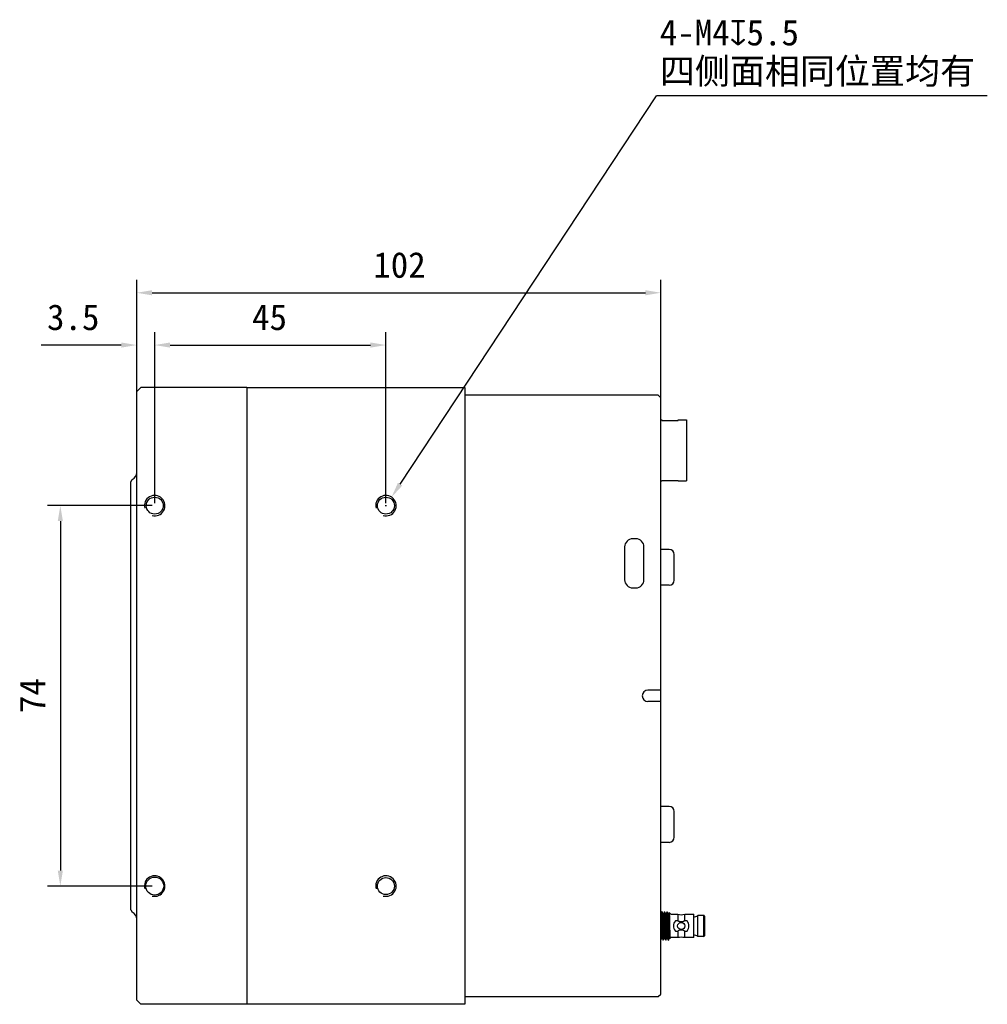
# Model space of a CAD drawing. Header units: millimetres. Extents: x -528 to 55, y 624 to 822.
# Tile 2 of 3: x -278 to -90, y 630 to 822. Entities that reach past the tile are written whole.
import ezdxf

# ---------------------------------------------------------------- set-up
doc = ezdxf.new("R2010")
doc.units = ezdxf.units.MM
doc.header["$LTSCALE"] = 23.1
doc.header["$PDMODE"] = 3
doc.header["$PDSIZE"] = 8
doc.layers.get('0').update_dxf_attribs({"linetype": 'CONTINUOUS'})
doc.layers.get('Defpoints').update_dxf_attribs({"linetype": 'CONTINUOUS'})
doc.layers.add('00_COMPONENTS', color=7, linetype='CONTINUOUS')
doc.layers.add('51__DRAFT_DIMS', color=7, linetype='CONTINUOUS')
doc.styles.get("Standard").update_dxf_attribs({"font": 'simfang.ttf'})
doc.dimstyles.new('DIMSTYLE_1', dxfattribs={"dimtxt": 5, "dimasz": 3, "dimexe": 2.5, "dimexo": 0.5, "dimgap": 1.25, "dimtad": 1, "dimdsep": 46, "dimtxsty": 'STANDARD', "dimblk": '_FILLED', "dimblk1": '_FILLED', "dimblk2": '_FILLED', "dimcen": 0.09, "dimclrt": 3, "dimazin": 2, "dimtp": 0.3, "dimtm": 0.3, "dimtfac": 1, "dimtofl": 0, "dimtmove": 0, "dimatfit": 3, "dimldrblk": '_FILLED', "dimfxl": 1, "dimtolj": 1, "dimarcsym": 0})
doc.dimstyles.new('DIMSTYLE_3', dxfattribs={"dimtxt": 5, "dimasz": 3, "dimexe": 2.5, "dimexo": 0.5, "dimtad": 1, "dimdsep": 46, "dimtxsty": 'STANDARD', "dimblk": '_FILLED', "dimblk1": '_FILLED', "dimblk2": '_FILLED', "dimcen": 0.09, "dimclrt": 3, "dimazin": 2, "dimtp": 0.1, "dimtm": 0.1, "dimtfac": 1, "dimtofl": 0, "dimtmove": 0, "dimatfit": 1, "dimldrblk": '_FILLED', "dimfxl": 1, "dimtolj": 1, "dimarcsym": 0})
doc.dimstyles.new('DIMSTYLE_4', dxfattribs={"dimtxt": 5, "dimasz": 3, "dimexe": 2.5, "dimexo": 0.5, "dimgap": 1.25, "dimtad": 1, "dimdsep": 46, "dimtxsty": 'STANDARD', "dimblk": '_FILLED', "dimblk1": '_FILLED', "dimblk2": '_FILLED', "dimcen": 0.09, "dimclrt": 3, "dimazin": 2, "dimtp": 0.1, "dimtm": 0.1, "dimtfac": 1, "dimtofl": 0, "dimtmove": 0, "dimatfit": 3, "dimldrblk": '_FILLED', "dimfxl": 1, "dimtolj": 1, "dimarcsym": 0})

# ---------------------------------------------------------------- blocks, each defined once
blk = doc.blocks.new('_FILLED')
at = {"color": 0, "linetype": 'ByBlock'}
blk.add_solid([(0, 0), (-1, 0.167), (-1, -0.167)], dxfattribs=at)
blk = doc.blocks.new('*D7')
at = {"layer": '51__DRAFT_DIMS', "color": 0, "lineweight": -2}
for p, q in [((-252.54, 726.99), (-272.9, 726.99)), ((-270.4, 723.99), (-270.4, 655.99)), ((-252.54, 652.99), (-272.9, 652.99))]:
    blk.add_line(p, q, dxfattribs=at)
at = {"layer": 'Defpoints', "color": 0}
for p in [(-252.04, 726.99), (-270.4, 652.99), (-252.04, 652.99)]:
    blk.add_point(p, dxfattribs=at)
at = {"layer": '51__DRAFT_DIMS', "color": 0, "linetype": 'ByBlock', "lineweight": -2, "xscale": 3, "yscale": 3, "zscale": 3}
for p, rotation in [((-270.4, 726.99), 90), ((-270.4, 652.99), 270)]:
    blk.add_blockref('_FILLED', p, dxfattribs=dict(at, rotation=rotation))
at = {"layer": '51__DRAFT_DIMS', "insert": (-278.31, 690.04), "char_height": 5, "attachment_point": 2, "rotation": 90, "line_spacing_factor": 0.9}
blk.add_mtext('\\A1;74', dxfattribs=at)
blk = doc.blocks.new('*D8')
at = {"layer": '51__DRAFT_DIMS', "color": 0, "lineweight": -2}
for p, q in [((-252.04, 727.49), (-252.04, 760.73)), ((-207.04, 727.49), (-207.04, 760.73)), ((-249.04, 758.23), (-210.04, 758.23))]:
    blk.add_line(p, q, dxfattribs=at)
at = {"layer": 'Defpoints', "color": 0}
for p in [(-207.04, 758.23), (-252.04, 726.99), (-207.04, 726.99)]:
    blk.add_point(p, dxfattribs=at)
at = {"layer": '51__DRAFT_DIMS', "color": 0, "linetype": 'ByBlock', "lineweight": -2, "xscale": 3, "yscale": 3, "zscale": 3, "rotation": 180}
blk.add_blockref('_FILLED', (-252.04, 758.23), dxfattribs=at)
at = {"layer": '51__DRAFT_DIMS', "color": 0, "linetype": 'ByBlock', "lineweight": -2, "xscale": 3, "yscale": 3, "zscale": 3}
blk.add_blockref('_FILLED', (-207.04, 758.23), dxfattribs=at)
at = {"layer": '51__DRAFT_DIMS', "insert": (-229.69, 766.15), "char_height": 5, "attachment_point": 2, "line_spacing_factor": 0.9}
blk.add_mtext('\\A1;45', dxfattribs=at)
blk = doc.blocks.new('*D9')
at = {"layer": '51__DRAFT_DIMS', "color": 0, "lineweight": -2}
for p, q in [((-255.54, 744.66), (-255.54, 760.73)), ((-252.04, 727.49), (-252.04, 760.73)), ((-258.54, 758.23), (-274.12, 758.23)), ((-249.04, 758.23), (-246.04, 758.23))]:
    blk.add_line(p, q, dxfattribs=at)
at = {"layer": 'Defpoints', "color": 0}
for p in [(-252.04, 758.23), (-255.54, 744.16), (-252.04, 726.99)]:
    blk.add_point(p, dxfattribs=at)
at = {"layer": '51__DRAFT_DIMS', "color": 0, "linetype": 'ByBlock', "lineweight": -2, "xscale": 3, "yscale": 3, "zscale": 3}
blk.add_blockref('_FILLED', (-255.54, 758.23), dxfattribs=at)
at = {"layer": '51__DRAFT_DIMS', "color": 0, "linetype": 'ByBlock', "lineweight": -2, "xscale": 3, "yscale": 3, "zscale": 3, "rotation": 180}
blk.add_blockref('_FILLED', (-252.04, 758.23), dxfattribs=at)
at = {"layer": '51__DRAFT_DIMS', "insert": (-262.79, 766.15), "char_height": 5, "attachment_point": 3, "line_spacing_factor": 0.9}
blk.add_mtext('\\A1;3.5', dxfattribs=at)
blk = doc.blocks.new('*D10')
at = {"layer": '51__DRAFT_DIMS', "color": 0, "lineweight": -2}
for p, q in [((-255.54, 749.34), (-255.54, 770.9)), ((-153.54, 743.91), (-153.54, 770.9)), ((-252.54, 768.4), (-156.54, 768.4))]:
    blk.add_line(p, q, dxfattribs=at)
at = {"layer": 'Defpoints', "color": 0}
for p in [(-153.54, 768.4), (-255.54, 748.84), (-153.54, 743.41)]:
    blk.add_point(p, dxfattribs=at)
at = {"layer": '51__DRAFT_DIMS', "color": 0, "linetype": 'ByBlock', "lineweight": -2, "xscale": 3, "yscale": 3, "zscale": 3, "rotation": 180}
blk.add_blockref('_FILLED', (-255.54, 768.4), dxfattribs=at)
at = {"layer": '51__DRAFT_DIMS', "color": 0, "linetype": 'ByBlock', "lineweight": -2, "xscale": 3, "yscale": 3, "zscale": 3}
blk.add_blockref('_FILLED', (-153.54, 768.4), dxfattribs=at)
at = {"layer": '51__DRAFT_DIMS', "insert": (-204.4, 776.32), "char_height": 5, "attachment_point": 2, "line_spacing_factor": 0.9}
blk.add_mtext('\\A1;102', dxfattribs=at)
blk = doc.blocks.new('*D11')
at = {"layer": '51__DRAFT_DIMS', "color": 0, "lineweight": -2}
for p in [(-204.28, 731.16), (-90, 806.73)]:
    blk.add_line(p, (-154.37, 806.73), dxfattribs=at)
at = {"layer": '51__DRAFT_DIMS', "color": 0}
for p, q in [((-207.13, 726.99), (-206.95, 726.99)), ((-207.04, 726.9), (-207.04, 727.08))]:
    blk.add_line(p, q, dxfattribs=at)
at = {"layer": 'Defpoints', "color": 0}
for p in [(-205.93, 728.66), (-208.14, 725.32)]:
    blk.add_point(p, dxfattribs=at)
at = {"layer": '51__DRAFT_DIMS', "color": 0, "linetype": 'ByBlock', "lineweight": -2, "xscale": 3, "yscale": 3, "zscale": 3, "rotation": 236.5523180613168}
blk.add_blockref('_FILLED', (-205.93, 728.66), dxfattribs=at)
at = {"layer": '51__DRAFT_DIMS', "insert": (-153.74, 821.52), "char_height": 5, "attachment_point": 1, "line_spacing_factor": 0.9}
blk.add_mtext('\\A1;{4-M4{\\fgdt;x}5.5\\P四侧面相同位置均有}', dxfattribs=at)

msp = doc.modelspace()

# ---------------------------------------------------------------- linework, layer by layer
at = {"layer": '00_COMPONENTS'}
for p, q in [((-255.536, 749.191), (-254.736, 749.991)), ((-255.536, 630.791), (-255.536, 749.191)), ((-234.136, 749.991), (-254.736, 749.991)), ((-234.136, 749.991), (-234.136, 629.991)), ((-234.036, 629.991), (-234.036, 749.991)), ((-234.036, 749.991), (-191.676, 749.991)), ((-191.676, 749.991), (-191.676, 629.991)), ((-234.036, 748.691), (-234.136, 748.691)), ((-234.036, 747.813), (-234.136, 747.813)), ((-154.037, 748.491), (-191.676, 748.491)), ((-153.537, 747.991), (-154.037, 748.491)), ((-153.536, 631.991), (-153.536, 747.991)), ((-234.036, 744.978), (-234.136, 744.978)), ((-153.536, 743.691), (-153.336, 743.691)), ((-153.336, 743.691), (-153.336, 743.579)), ((-153.336, 743.579), (-150.136, 743.579)), ((-150.136, 743.579), (-150.136, 743.691)), ((-150.136, 743.691), (-148.536, 743.691)), ((-148.536, 743.691), (-148.536, 731.791)), ((-234.036, 742.857), (-234.136, 742.857)), ((-256.686, 731.64), (-256.399, 732.092)), ((-256.686, 648.343), (-256.686, 731.64)), ((-153.537, 731.791), (-153.336, 731.791)), ((-153.336, 731.904), (-153.336, 731.791)), ((-153.336, 731.904), (-150.136, 731.904)), ((-150.136, 731.791), (-150.136, 731.904)), ((-150.136, 731.791), (-148.536, 731.791)), ((-158.396, 720.541), (-158.996, 720.541)), ((-160.576, 718.961), (-160.576, 712.581)), ((-156.816, 712.581), (-156.816, 718.961)), ((-151.936, 718.492), (-153.536, 718.492)), ((-150.936, 712.492), (-150.936, 717.492)), ((-158.996, 711.001), (-158.396, 711.001)), ((-151.936, 711.492), (-153.536, 711.492)), ((-153.537, 691.091), (-156.037, 691.091)), ((-153.537, 688.891), (-156.037, 688.891)), ((-151.936, 668.492), (-153.536, 668.492)), ((-150.936, 662.492), (-150.936, 667.492)), ((-151.936, 661.492), (-153.536, 661.492)), ((-256.686, 648.343), (-256.399, 647.891)), ((-153.328, 647.978), (-153.537, 647.618)), ((-153.309, 647.981), (-153.324, 647.981)), ((-153.089, 647.605), (-153.305, 647.978)), ((-153.086, 647.6), (-153.089, 647.605)), ((-153.041, 647.605), (-153.089, 647.605)), ((-153.086, 647.6), (-153.084, 647.595)), ((-152.828, 647.978), (-153.044, 647.605)), ((-152.809, 647.981), (-152.824, 647.981)), ((-152.589, 647.605), (-152.805, 647.978)), ((-152.586, 647.6), (-152.589, 647.605)), ((-152.541, 647.605), (-152.589, 647.605)), ((-152.586, 647.6), (-152.585, 647.597)), ((-152.328, 647.978), (-152.544, 647.605)), ((-152.309, 647.981), (-152.324, 647.981)), ((-152.089, 647.605), (-152.305, 647.978)), ((-152.086, 647.6), (-152.089, 647.605)), ((-152.041, 647.605), (-152.089, 647.605)), ((-152.086, 647.6), (-152.086, 647.599)), ((-151.916, 647.827), (-152.044, 647.605)), ((-151.913, 647.828), (-151.591, 647.506)), ((-151.593, 647.508), (-150.246, 647.508)), ((-151.591, 647.506), (-150.246, 647.506)), ((-150.246, 647.506), (-150.246, 646.218)), ((-148.887, 647.508), (-147.116, 647.508)), ((-148.887, 646.218), (-148.887, 647.506)), ((-148.887, 647.506), (-147.116, 647.506)), ((-147.116, 642.956), (-147.116, 647.506)), ((-150.246, 646.218), (-150.696, 646.218)), ((-148.436, 646.218), (-148.887, 646.218)), ((-146.335, 643.181), (-146.335, 647.281)), ((-145.216, 647.281), (-146.335, 647.281)), ((-145.216, 647.281), (-145.216, 643.181)), ((-145.066, 647.131), (-145.066, 643.331)), ((-152.455, 644.877), (-152.455, 644.857)), ((-150.696, 644.245), (-150.246, 644.245)), ((-150.246, 644.245), (-150.246, 642.956)), ((-148.887, 642.956), (-148.887, 644.245)), ((-148.887, 644.245), (-148.436, 644.245)), ((-153.537, 642.516), (-153.339, 642.858)), ((-153.341, 642.858), (-153.294, 642.858)), ((-153.296, 642.863), (-153.293, 642.857)), ((-153.294, 642.858), (-153.078, 642.485)), ((-153.059, 642.481), (-153.074, 642.481)), ((-153.055, 642.485), (-152.839, 642.858)), ((-152.841, 642.858), (-152.794, 642.858)), ((-152.796, 642.863), (-152.793, 642.857)), ((-152.794, 642.858), (-152.578, 642.485)), ((-152.559, 642.481), (-152.574, 642.481)), ((-152.555, 642.485), (-152.339, 642.858)), ((-152.341, 642.858), (-152.294, 642.858)), ((-152.296, 642.863), (-152.293, 642.857)), ((-152.294, 642.858), (-152.078, 642.485)), ((-152.066, 642.481), (-152.074, 642.481)), ((-152.066, 642.481), (-152.049, 642.499)), ((-152.066, 642.493), (-152.066, 642.481)), ((-152.038, 642.513), (-151.839, 642.858)), ((-151.841, 642.858), (-151.794, 642.858)), ((-151.796, 642.863), (-151.793, 642.857)), ((-151.794, 642.858), (-151.757, 642.795)), ((-151.754, 642.794), (-151.591, 642.956)), ((-150.246, 642.956), (-151.591, 642.956)), ((-147.116, 642.956), (-148.887, 642.956)), ((-145.216, 643.181), (-146.335, 643.181)), ((-234.036, 637.126), (-234.136, 637.126)), ((-234.036, 635.005), (-234.136, 635.005)), ((-234.036, 632.17), (-234.136, 632.17)), ((-255.536, 630.791), (-254.736, 629.991)), ((-234.036, 631.291), (-234.136, 631.291)), ((-191.676, 631.491), (-154.037, 631.491)), ((-154.037, 631.491), (-153.537, 631.991)), ((-234.136, 629.991), (-254.736, 629.991)), ((-191.676, 629.991), (-234.036, 629.991))]:
    msp.add_line(p, q, dxfattribs=at)
for centre, radius in [((-252.036, 726.991), 1.65), ((-207.036, 726.991), 1.65), ((-252.036, 652.991), 1.75), ((-207.036, 652.991), 1.65), ((-149.566, 645.231), 0.7)]:
    msp.add_circle(centre, radius, dxfattribs=at)
for centre, radius, start, end in [((-257.036, 733.45), 1.5, 295.15066, 360), ((-252.036, 726.991), 2, 255, 195), ((-207.036, 726.991), 2, 255, 195), ((-158.996, 718.961), 1.58, 90, 180), ((-158.396, 718.961), 1.58, 0, 90), ((-151.936, 717.492), 1, 0, 90), ((-158.996, 712.581), 1.58, 180, 270), ((-158.396, 712.581), 1.58, 270, 360), ((-151.936, 712.492), 1, 270, 0), ((-156.037, 689.991), 1.1, 90, 270), ((-151.936, 667.492), 1, 0, 90), ((-151.936, 662.492), 1, 270, 0), ((-252.036, 652.991), 2, 255, 195), ((-207.036, 652.991), 2, 255, 195), ((-257.036, 646.533), 1.5, 0, 64.84934), ((-149.566, 650.353), 2.925, 256.56881, 283.43119), ((-149.566, 650.351), 2.925, 256.56881, 283.43119), ((-149.566, 645.231), 1.5, 138.87933, 221.12071), ((-149.566, 645.231), 1.5, 318.87929, 41.12067), ((-146.916, 647.831), 0.8, 255.51776, 316.56746), ((-145.216, 647.131), 0.15, 0, 90), ((-149.566, 640.111), 2.925, 76.56881, 103.43119), ((-146.916, 642.631), 0.8, 43.43254, 104.48224), ((-145.216, 643.331), 0.15, 270, 360)]:
    msp.add_arc(centre, radius, start, end, dxfattribs=at)
for points, knots in [([(-153.537, 647.601), (-153.535, 647.598), (-153.532, 647.59), (-153.528, 647.575), (-153.524, 647.554), (-153.52, 647.529), (-153.517, 647.498), (-153.511, 647.448), (-153.505, 647.375), (-153.499, 647.274), (-153.492, 647.155), (-153.485, 647.018), (-153.477, 646.864), (-153.47, 646.692), (-153.459, 646.437), (-153.445, 646.094), (-153.433, 645.741), (-153.423, 645.451), (-153.416, 645.234), (-153.41, 645.016), (-153.4, 644.727), (-153.388, 644.373), (-153.374, 644.03), (-153.363, 643.774), (-153.356, 643.603), (-153.348, 643.448), (-153.341, 643.31), (-153.334, 643.191), (-153.328, 643.09), (-153.322, 643.016), (-153.316, 642.966), (-153.313, 642.935), (-153.309, 642.91), (-153.305, 642.889), (-153.301, 642.874), (-153.298, 642.866), (-153.296, 642.863)], [0, 0, 0, 0, 0.0021675, 0.0054212, 0.0097727, 0.0152068, 0.0216996, 0.0292018, 0.0469838, 0.068288, 0.0932097, 0.1220847, 0.1548315, 0.1910812, 0.2304436, 0.3163851, 0.4078445, 0.4539103, 0.4995777, 0.5452407, 0.5912983, 0.6827869, 0.7688083, 0.808228, 0.8445438, 0.8773642, 0.9063195, 0.9313168, 0.9526914, 0.9705448, 0.9780861, 0.9846204, 0.9900973, 0.9944924, 0.99779, 1, 1, 1, 1]), ([(-153.328, 647.978), (-153.328, 647.978), (-153.327, 647.98), (-153.325, 647.981), (-153.324, 647.981)], [0, 0, 0, 0, 0.3362489, 1, 1, 1, 1]), ([(-153.324, 647.981), (-153.323, 647.981), (-153.321, 647.98), (-153.319, 647.976), (-153.318, 647.974), (-153.317, 647.973)], [0, 0, 0, 0, 0.350856, 0.6328301, 1, 1, 1, 1]), ([(-153.317, 647.973), (-153.317, 647.972), (-153.316, 647.968), (-153.315, 647.965), (-153.314, 647.962)], [0, 0, 0, 0, 0.2158958, 1, 1, 1, 1]), ([(-153.314, 647.962), (-153.312, 647.956), (-153.31, 647.941), (-153.304, 647.905), (-153.298, 647.845), (-153.291, 647.758), (-153.284, 647.651), (-153.278, 647.525), (-153.271, 647.379), (-153.264, 647.212), (-153.253, 646.953), (-153.24, 646.592), (-153.224, 646.127), (-153.212, 645.721), (-153.203, 645.39), (-153.194, 645.06), (-153.183, 644.649), (-153.168, 644.166), (-153.155, 643.78), (-153.144, 643.493), (-153.136, 643.302), (-153.129, 643.13), (-153.122, 642.978), (-153.116, 642.846), (-153.109, 642.734), (-153.103, 642.652), (-153.098, 642.597), (-153.094, 642.563), (-153.09, 642.535), (-153.087, 642.513), (-153.083, 642.497), (-153.08, 642.488), (-153.078, 642.485)], [0, 0, 0, 0, 0.0034717, 0.0080103, 0.0201848, 0.0362491, 0.0558029, 0.0786692, 0.1053689, 0.1358649, 0.1699286, 0.2472988, 0.333668, 0.4242729, 0.4696296, 0.5144237, 0.6051434, 0.6948066, 0.7784749, 0.8166136, 0.8516406, 0.8831824, 0.9109931, 0.9349097, 0.9553868, 0.972499, 0.979655, 0.9858198, 0.9909582, 0.9950428, 0.9980536, 1, 1, 1, 1]), ([(-153.305, 647.978), (-153.305, 647.978), (-153.306, 647.98), (-153.308, 647.981), (-153.309, 647.981)], [0, 0, 0, 0, 0.3362683, 1, 1, 1, 1]), ([(-153.069, 642.501), (-153.07, 642.507), (-153.073, 642.522), (-153.079, 642.558), (-153.085, 642.618), (-153.092, 642.705), (-153.099, 642.812), (-153.105, 642.938), (-153.112, 643.084), (-153.119, 643.251), (-153.13, 643.51), (-153.143, 643.871), (-153.158, 644.336), (-153.171, 644.742), (-153.18, 645.072), (-153.188, 645.403), (-153.2, 645.814), (-153.215, 646.297), (-153.228, 646.683), (-153.239, 646.97), (-153.246, 647.161), (-153.254, 647.333), (-153.261, 647.485), (-153.267, 647.617), (-153.274, 647.729), (-153.28, 647.811), (-153.285, 647.866), (-153.289, 647.9), (-153.292, 647.928), (-153.296, 647.95), (-153.3, 647.966), (-153.303, 647.975), (-153.305, 647.978)], [0, 0, 0, 0, 0.0034719, 0.0080108, 0.0201858, 0.0362505, 0.0558047, 0.0786713, 0.1053712, 0.1358675, 0.1699313, 0.2473018, 0.3336709, 0.4242759, 0.4696324, 0.5144264, 0.6051457, 0.6948084, 0.7784762, 0.8166147, 0.8516416, 0.8831832, 0.9109937, 0.9349102, 0.9553872, 0.9724992, 0.9796552, 0.9858199, 0.9909582, 0.9950429, 0.9980536, 1, 1, 1, 1]), ([(-153.084, 647.595), (-153.082, 647.591), (-153.079, 647.581), (-153.076, 647.562), (-153.072, 647.538), (-153.066, 647.496), (-153.06, 647.432), (-153.053, 647.341), (-153.046, 647.233), (-153.039, 647.107), (-153.032, 646.962), (-153.024, 646.799), (-153.016, 646.62), (-153.005, 646.356), (-152.992, 646.004), (-152.977, 645.572), (-152.966, 645.205), (-152.956, 644.912), (-152.947, 644.621), (-152.936, 644.333), (-152.925, 644.055), (-152.917, 643.861), (-152.909, 643.68), (-152.901, 643.516), (-152.894, 643.369), (-152.887, 643.241), (-152.88, 643.131), (-152.874, 643.039), (-152.866, 642.965), (-152.86, 642.915), (-152.855, 642.887), (-152.852, 642.876), (-152.85, 642.87), (-152.848, 642.865), (-152.846, 642.861), (-152.843, 642.858), (-152.841, 642.858)], [0, 0, 0, 0, 0.0028663, 0.0068527, 0.0119502, 0.0181373, 0.0335969, 0.052778, 0.0755517, 0.1021303, 0.1327856, 0.1672489, 0.2051376, 0.2460086, 0.3343625, 0.4272122, 0.5195708, 0.5658336, 0.6124738, 0.7039529, 0.7474374, 0.7885612, 0.8267519, 0.8615539, 0.8925841, 0.9195422, 0.9426594, 0.9621775, 0.978006, 0.9896982, 0.9938951, 0.9955738, 0.9969728, 0.9980964, 0.9989551, 1, 1, 1, 1]), ([(-153.041, 647.605), (-153.04, 647.605), (-153.037, 647.602), (-153.035, 647.598), (-153.033, 647.593), (-153.031, 647.586), (-153.028, 647.575), (-153.023, 647.547), (-153.016, 647.497), (-153.009, 647.421), (-153.002, 647.327), (-152.995, 647.216), (-152.988, 647.085), (-152.981, 646.936), (-152.973, 646.769), (-152.965, 646.585), (-152.957, 646.388), (-152.946, 646.106), (-152.935, 645.816), (-152.925, 645.521), (-152.916, 645.225), (-152.905, 644.856), (-152.89, 644.421), (-152.876, 644.069), (-152.865, 643.805), (-152.857, 643.628), (-152.849, 643.467), (-152.842, 643.325), (-152.835, 643.202), (-152.828, 643.097), (-152.822, 643.021), (-152.817, 642.969), (-152.813, 642.937), (-152.809, 642.911), (-152.805, 642.89), (-152.801, 642.874), (-152.798, 642.866), (-152.796, 642.863)], [0, 0, 0, 0, 0.0010561, 0.0019272, 0.0030681, 0.0044892, 0.0061948, 0.0104595, 0.0223395, 0.0384128, 0.0582273, 0.0817056, 0.1091106, 0.1406481, 0.1759928, 0.2147504, 0.256442, 0.3004717, 0.3929004, 0.4398827, 0.4864484, 0.5796081, 0.6730101, 0.7613523, 0.8019802, 0.8394715, 0.8733965, 0.9033628, 0.9292043, 0.9512606, 0.9696677, 0.9774445, 0.9841833, 0.9898287, 0.9943537, 0.997741, 1, 1, 1, 1]), ([(-152.828, 647.978), (-152.828, 647.978), (-152.827, 647.98), (-152.825, 647.981), (-152.824, 647.981)], [0, 0, 0, 0, 0.3362489, 1, 1, 1, 1]), ([(-152.824, 647.981), (-152.823, 647.981), (-152.821, 647.98), (-152.819, 647.976), (-152.818, 647.974), (-152.817, 647.973)], [0, 0, 0, 0, 0.350856, 0.6328301, 1, 1, 1, 1]), ([(-152.817, 647.973), (-152.817, 647.972), (-152.816, 647.968), (-152.815, 647.965), (-152.814, 647.962)], [0, 0, 0, 0, 0.2158958, 1, 1, 1, 1]), ([(-152.814, 647.962), (-152.812, 647.956), (-152.81, 647.941), (-152.804, 647.905), (-152.798, 647.845), (-152.791, 647.758), (-152.784, 647.651), (-152.778, 647.525), (-152.771, 647.379), (-152.764, 647.212), (-152.753, 646.953), (-152.74, 646.592), (-152.724, 646.127), (-152.712, 645.721), (-152.703, 645.39), (-152.694, 645.06), (-152.683, 644.649), (-152.668, 644.166), (-152.655, 643.78), (-152.644, 643.493), (-152.636, 643.302), (-152.629, 643.13), (-152.622, 642.978), (-152.616, 642.846), (-152.609, 642.734), (-152.603, 642.652), (-152.598, 642.597), (-152.594, 642.563), (-152.59, 642.535), (-152.587, 642.513), (-152.583, 642.497), (-152.58, 642.488), (-152.578, 642.485)], [0, 0, 0, 0, 0.0034717, 0.0080103, 0.0201848, 0.0362491, 0.0558029, 0.0786692, 0.1053689, 0.1358649, 0.1699286, 0.2472988, 0.333668, 0.4242729, 0.4696296, 0.5144237, 0.6051434, 0.6948066, 0.7784749, 0.8166136, 0.8516406, 0.8831824, 0.9109931, 0.9349097, 0.9553868, 0.972499, 0.979655, 0.9858198, 0.9909582, 0.9950428, 0.9980536, 1, 1, 1, 1]), ([(-152.805, 647.978), (-152.805, 647.978), (-152.806, 647.98), (-152.808, 647.981), (-152.809, 647.981)], [0, 0, 0, 0, 0.3362683, 1, 1, 1, 1]), ([(-152.569, 642.501), (-152.57, 642.507), (-152.573, 642.522), (-152.579, 642.558), (-152.585, 642.618), (-152.592, 642.705), (-152.599, 642.812), (-152.605, 642.938), (-152.612, 643.084), (-152.619, 643.251), (-152.63, 643.51), (-152.643, 643.871), (-152.658, 644.336), (-152.671, 644.742), (-152.68, 645.072), (-152.688, 645.403), (-152.7, 645.814), (-152.715, 646.297), (-152.728, 646.683), (-152.739, 646.97), (-152.746, 647.161), (-152.754, 647.333), (-152.761, 647.485), (-152.767, 647.617), (-152.774, 647.729), (-152.78, 647.811), (-152.785, 647.866), (-152.789, 647.9), (-152.792, 647.928), (-152.796, 647.95), (-152.8, 647.966), (-152.803, 647.975), (-152.805, 647.978)], [0, 0, 0, 0, 0.0034719, 0.0080108, 0.0201858, 0.0362505, 0.0558047, 0.0786713, 0.1053712, 0.1358675, 0.1699313, 0.2473018, 0.3336709, 0.4242759, 0.4696324, 0.5144264, 0.6051457, 0.6948084, 0.7784762, 0.8166147, 0.8516416, 0.8831832, 0.9109937, 0.9349102, 0.9553872, 0.9724992, 0.9796552, 0.9858199, 0.9909582, 0.9950429, 0.9980536, 1, 1, 1, 1]), ([(-152.585, 647.597), (-152.583, 647.594), (-152.581, 647.586), (-152.576, 647.565), (-152.57, 647.528), (-152.564, 647.472), (-152.558, 647.403), (-152.552, 647.32), (-152.546, 647.224), (-152.54, 647.115), (-152.531, 646.941), (-152.519, 646.693), (-152.506, 646.365), (-152.492, 646.006), (-152.483, 645.758), (-152.479, 645.631)], [0, 0, 0, 0, 0.0053834, 0.0127752, 0.0335601, 0.0620986, 0.0977267, 0.1398502, 0.188457, 0.2439608, 0.306828, 0.4528868, 0.6218173, 0.8068423, 1, 1, 1, 1]), ([(-152.541, 647.605), (-152.54, 647.605), (-152.537, 647.602), (-152.535, 647.598), (-152.533, 647.593), (-152.531, 647.586), (-152.528, 647.575), (-152.523, 647.547), (-152.516, 647.497), (-152.509, 647.421), (-152.502, 647.327), (-152.495, 647.216), (-152.488, 647.085), (-152.481, 646.936), (-152.473, 646.769), (-152.465, 646.585), (-152.457, 646.388), (-152.446, 646.106), (-152.435, 645.816), (-152.425, 645.521), (-152.416, 645.225), (-152.405, 644.856), (-152.39, 644.421), (-152.376, 644.069), (-152.365, 643.805), (-152.357, 643.628), (-152.349, 643.467), (-152.342, 643.325), (-152.335, 643.202), (-152.328, 643.097), (-152.322, 643.021), (-152.317, 642.969), (-152.313, 642.937), (-152.309, 642.911), (-152.305, 642.89), (-152.301, 642.874), (-152.298, 642.866), (-152.296, 642.863)], [0, 0, 0, 0, 0.0010561, 0.0019272, 0.0030681, 0.0044892, 0.0061948, 0.0104595, 0.0223395, 0.0384128, 0.0582273, 0.0817056, 0.1091106, 0.1406481, 0.1759928, 0.2147504, 0.256442, 0.3004717, 0.3929004, 0.4398827, 0.4864484, 0.5796081, 0.6730101, 0.7613523, 0.8019802, 0.8394715, 0.8733965, 0.9033628, 0.9292043, 0.9512606, 0.9696677, 0.9774445, 0.9841833, 0.9898287, 0.9943537, 0.997741, 1, 1, 1, 1]), ([(-152.328, 647.978), (-152.328, 647.978), (-152.327, 647.98), (-152.325, 647.981), (-152.324, 647.981)], [0, 0, 0, 0, 0.3362489, 1, 1, 1, 1]), ([(-152.324, 647.981), (-152.323, 647.981), (-152.321, 647.98), (-152.319, 647.976), (-152.318, 647.974), (-152.317, 647.973)], [0, 0, 0, 0, 0.350856, 0.6328301, 1, 1, 1, 1]), ([(-152.317, 647.973), (-152.317, 647.972), (-152.316, 647.968), (-152.315, 647.965), (-152.314, 647.962)], [0, 0, 0, 0, 0.2158958, 1, 1, 1, 1]), ([(-152.314, 647.962), (-152.312, 647.956), (-152.31, 647.941), (-152.304, 647.905), (-152.298, 647.845), (-152.291, 647.758), (-152.284, 647.651), (-152.278, 647.525), (-152.271, 647.379), (-152.264, 647.212), (-152.253, 646.953), (-152.24, 646.592), (-152.224, 646.127), (-152.212, 645.721), (-152.203, 645.39), (-152.194, 645.06), (-152.183, 644.649), (-152.168, 644.166), (-152.155, 643.78), (-152.144, 643.493), (-152.136, 643.302), (-152.129, 643.13), (-152.122, 642.978), (-152.116, 642.846), (-152.109, 642.734), (-152.103, 642.652), (-152.098, 642.597), (-152.094, 642.563), (-152.09, 642.535), (-152.087, 642.513), (-152.083, 642.497), (-152.08, 642.488), (-152.078, 642.485)], [0, 0, 0, 0, 0.0034717, 0.0080103, 0.0201848, 0.0362491, 0.0558029, 0.0786692, 0.1053689, 0.1358649, 0.1699286, 0.2472988, 0.333668, 0.4242729, 0.4696296, 0.5144237, 0.6051434, 0.6948066, 0.7784749, 0.8166136, 0.8516406, 0.8831824, 0.9109931, 0.9349097, 0.9553868, 0.972499, 0.979655, 0.9858198, 0.9909582, 0.9950428, 0.9980536, 1, 1, 1, 1]), ([(-152.305, 647.978), (-152.305, 647.978), (-152.306, 647.98), (-152.308, 647.981), (-152.309, 647.981)], [0, 0, 0, 0, 0.3362683, 1, 1, 1, 1]), ([(-152.07, 642.504), (-152.071, 642.511), (-152.074, 642.526), (-152.08, 642.564), (-152.086, 642.625), (-152.093, 642.713), (-152.099, 642.821), (-152.106, 642.949), (-152.113, 643.096), (-152.12, 643.264), (-152.13, 643.524), (-152.144, 643.886), (-152.159, 644.35), (-152.171, 644.756), (-152.18, 645.085), (-152.189, 645.415), (-152.2, 645.825), (-152.215, 646.305), (-152.228, 646.69), (-152.239, 646.975), (-152.247, 647.165), (-152.254, 647.337), (-152.261, 647.488), (-152.267, 647.619), (-152.274, 647.731), (-152.28, 647.812), (-152.285, 647.867), (-152.289, 647.9), (-152.292, 647.928), (-152.296, 647.95), (-152.3, 647.966), (-152.303, 647.975), (-152.305, 647.978)], [0, 0, 0, 0, 0.0036661, 0.0083894, 0.0209002, 0.0372505, 0.0570321, 0.080137, 0.1070806, 0.1377819, 0.1720119, 0.249575, 0.3359451, 0.4263821, 0.4716012, 0.5162794, 0.6068123, 0.6961926, 0.7795235, 0.8174889, 0.8523483, 0.8837336, 0.9114033, 0.9352009, 0.9555858, 0.9726194, 0.9797424, 0.9858789, 0.9909941, 0.9950611, 0.9980598, 1, 1, 1, 1]), ([(-152.086, 647.599), (-152.084, 647.595), (-152.081, 647.586), (-152.077, 647.569), (-152.073, 647.547), (-152.069, 647.52), (-152.065, 647.487), (-152.06, 647.435), (-152.054, 647.357), (-152.047, 647.251), (-152.041, 647.127), (-152.033, 646.984), (-152.025, 646.822), (-152.017, 646.644), (-152.006, 646.381), (-151.993, 646.029), (-151.978, 645.594), (-151.966, 645.226), (-151.957, 644.931), (-151.947, 644.638), (-151.937, 644.348), (-151.926, 644.068), (-151.918, 643.872), (-151.91, 643.689), (-151.902, 643.523), (-151.894, 643.375), (-151.887, 643.245), (-151.881, 643.134), (-151.874, 643.041), (-151.867, 642.966), (-151.86, 642.915), (-151.855, 642.888), (-151.852, 642.876), (-151.85, 642.87), (-151.848, 642.865), (-151.846, 642.861), (-151.843, 642.858), (-151.841, 642.858)], [0, 0, 0, 0, 0.0024732, 0.0060738, 0.010803, 0.0166419, 0.0235601, 0.0314975, 0.0501808, 0.0724909, 0.0985912, 0.1288039, 0.1629218, 0.2005557, 0.2412718, 0.3296211, 0.4228294, 0.5157002, 0.5621561, 0.6090174, 0.701108, 0.7449435, 0.7864326, 0.8249879, 0.8601388, 0.8914952, 0.9187403, 0.9420895, 0.9617981, 0.977784, 0.9895969, 0.9938374, 0.9955333, 0.9969465, 0.9980813, 0.9989479, 1, 1, 1, 1]), ([(-152.041, 647.605), (-152.04, 647.605), (-152.037, 647.602), (-152.035, 647.598), (-152.033, 647.593), (-152.031, 647.586), (-152.028, 647.575), (-152.023, 647.547), (-152.016, 647.497), (-152.009, 647.421), (-152.002, 647.327), (-151.995, 647.216), (-151.988, 647.085), (-151.981, 646.936), (-151.973, 646.769), (-151.965, 646.585), (-151.957, 646.388), (-151.946, 646.106), (-151.935, 645.816), (-151.925, 645.521), (-151.916, 645.225), (-151.905, 644.856), (-151.89, 644.421), (-151.876, 644.069), (-151.865, 643.805), (-151.857, 643.628), (-151.849, 643.467), (-151.842, 643.325), (-151.835, 643.202), (-151.828, 643.097), (-151.822, 643.021), (-151.817, 642.969), (-151.813, 642.937), (-151.809, 642.911), (-151.805, 642.89), (-151.801, 642.874), (-151.798, 642.866), (-151.796, 642.863)], [0, 0, 0, 0, 0.0010561, 0.0019272, 0.0030681, 0.0044892, 0.0061948, 0.0104595, 0.0223395, 0.0384128, 0.0582273, 0.0817056, 0.1091106, 0.1406481, 0.1759928, 0.2147504, 0.256442, 0.3004717, 0.3929004, 0.4398827, 0.4864484, 0.5796081, 0.6730101, 0.7613523, 0.8019802, 0.8394715, 0.8733965, 0.9033628, 0.9292043, 0.9512606, 0.9696677, 0.9774445, 0.9841833, 0.9898287, 0.9943537, 0.997741, 1, 1, 1, 1]), ([(-151.916, 647.827), (-151.915, 647.827), (-151.915, 647.828), (-151.913, 647.828), (-151.913, 647.828), (-151.913, 647.828)], [0, 0, 0, 0, 0.5668626, 0.7643693, 1, 1, 1, 1]), ([(-151.913, 647.828), (-151.912, 647.827), (-151.911, 647.825), (-151.91, 647.822), (-151.909, 647.818), (-151.907, 647.809), (-151.905, 647.794), (-151.903, 647.773), (-151.9, 647.746), (-151.898, 647.714), (-151.896, 647.677), (-151.893, 647.617), (-151.889, 647.53), (-151.885, 647.412), (-151.88, 647.274), (-151.876, 647.12), (-151.871, 646.949), (-151.866, 646.763), (-151.861, 646.565), (-151.856, 646.355), (-151.852, 646.136), (-151.847, 645.91), (-151.842, 645.678), (-151.837, 645.442), (-151.833, 645.205), (-151.828, 644.969), (-151.824, 644.735), (-151.819, 644.507), (-151.814, 644.285), (-151.808, 644.009), (-151.801, 643.75), (-151.794, 643.508), (-151.789, 643.35), (-151.785, 643.209), (-151.78, 643.088), (-151.776, 642.986), (-151.771, 642.906), (-151.767, 642.853), (-151.764, 642.822), (-151.762, 642.81), (-151.761, 642.806)], [0, 0, 0, 0, 0.0004472, 0.001139, 0.0020891, 0.0033016, 0.0065182, 0.0107921, 0.0161216, 0.022502, 0.0299189, 0.0383527, 0.058199, 0.0819041, 0.1093063, 0.1401875, 0.1742774, 0.2112835, 0.2508859, 0.2927294, 0.3364448, 0.381663, 0.4279846, 0.4750026, 0.5223066, 0.5694782, 0.6160914, 0.6617272, 0.7059599, 0.7483825, 0.8263045, 0.8610776, 0.892635, 0.9206993, 0.9449968, 0.9652611, 0.9812779, 0.9928872, 0.9970068, 1, 1, 1, 1]), ([(-153.537, 647.048), (-153.527, 646.865), (-153.509, 646.458), (-153.489, 645.933), (-153.474, 645.474), (-153.463, 645.123), (-153.452, 644.773), (-153.44, 644.427), (-153.427, 644.095), (-153.414, 643.79), (-153.404, 643.557), (-153.395, 643.392), (-153.39, 643.286), (-153.384, 643.191), (-153.379, 643.108), (-153.373, 643.036), (-153.367, 642.975), (-153.362, 642.932), (-153.358, 642.904), (-153.355, 642.888), (-153.352, 642.875), (-153.349, 642.867), (-153.346, 642.862), (-153.345, 642.86), (-153.343, 642.858), (-153.341, 642.858)], [0, 0, 0, 0, 0.1309367, 0.2913621, 0.3754388, 0.4586629, 0.5424455, 0.6259937, 0.7060167, 0.7795762, 0.8441286, 0.8724316, 0.8978062, 0.9203014, 0.9401418, 0.957401, 0.9720135, 0.9837065, 0.9883848, 0.9922651, 0.9953387, 0.9976091, 0.9984527, 0.9991144, 1, 1, 1, 1]), ([(-152.479, 645.631), (-152.477, 645.568), (-152.469, 645.317), (-152.461, 645.065), (-152.455, 644.877)], [0, 0, 0, 0, 0.2511564, 1, 1, 1, 1]), ([(-148.887, 646.218), (-148.939, 646.189), (-149.046, 646.135), (-149.213, 646.07), (-149.387, 646.026), (-149.566, 646.011), (-149.746, 646.026), (-149.92, 646.07), (-150.087, 646.135), (-150.194, 646.189), (-150.246, 646.218)], [0, 0, 0, 0, 0.1250493, 0.2500728, 0.3750555, 0.5, 0.6249444, 0.7499272, 0.8749507, 1, 1, 1, 1]), ([(-152.455, 644.857), (-152.45, 644.722), (-152.441, 644.457), (-152.428, 644.132), (-152.418, 643.886), (-152.411, 643.717), (-152.404, 643.562), (-152.397, 643.421), (-152.39, 643.296), (-152.384, 643.186), (-152.378, 643.092), (-152.371, 643.012), (-152.365, 642.949), (-152.359, 642.906), (-152.353, 642.881), (-152.35, 642.87), (-152.347, 642.864), (-152.345, 642.86), (-152.343, 642.858), (-152.341, 642.858)], [0, 0, 0, 0, 0.202542, 0.3959933, 0.4863075, 0.5708692, 0.6487876, 0.7193481, 0.7818569, 0.8362963, 0.8833372, 0.9231653, 0.9553398, 0.9789949, 0.9874844, 0.9937207, 0.996011, 0.9977764, 1, 1, 1, 1]), ([(-148.887, 644.245), (-148.939, 644.274), (-149.046, 644.328), (-149.213, 644.393), (-149.387, 644.436), (-149.566, 644.452), (-149.746, 644.436), (-149.92, 644.393), (-150.087, 644.328), (-150.194, 644.274), (-150.246, 644.245)], [0, 0, 0, 0, 0.1250493, 0.2500728, 0.3750555, 0.5, 0.6249444, 0.7499272, 0.8749507, 1, 1, 1, 1]), ([(-153.078, 642.485), (-153.078, 642.485), (-153.077, 642.483), (-153.075, 642.481), (-153.074, 642.481)], [0, 0, 0, 0, 0.3362489, 1, 1, 1, 1]), ([(-153.066, 642.49), (-153.066, 642.491), (-153.067, 642.495), (-153.068, 642.498), (-153.069, 642.501)], [0, 0, 0, 0, 0.215899, 1, 1, 1, 1]), ([(-153.059, 642.481), (-153.06, 642.481), (-153.062, 642.483), (-153.064, 642.487), (-153.065, 642.489), (-153.066, 642.49)], [0, 0, 0, 0, 0.3508613, 0.6328379, 1, 1, 1, 1]), ([(-153.055, 642.485), (-153.055, 642.485), (-153.056, 642.483), (-153.058, 642.481), (-153.059, 642.481)], [0, 0, 0, 0, 0.3362683, 1, 1, 1, 1]), ([(-152.578, 642.485), (-152.578, 642.485), (-152.577, 642.483), (-152.575, 642.481), (-152.574, 642.481)], [0, 0, 0, 0, 0.3362489, 1, 1, 1, 1]), ([(-152.566, 642.49), (-152.566, 642.491), (-152.567, 642.495), (-152.568, 642.498), (-152.569, 642.501)], [0, 0, 0, 0, 0.215899, 1, 1, 1, 1]), ([(-152.559, 642.481), (-152.56, 642.481), (-152.562, 642.483), (-152.564, 642.487), (-152.565, 642.489), (-152.566, 642.49)], [0, 0, 0, 0, 0.3508613, 0.6328379, 1, 1, 1, 1]), ([(-152.555, 642.485), (-152.555, 642.485), (-152.556, 642.483), (-152.558, 642.481), (-152.559, 642.481)], [0, 0, 0, 0, 0.3362683, 1, 1, 1, 1]), ([(-152.078, 642.485), (-152.078, 642.485), (-152.077, 642.483), (-152.075, 642.481), (-152.074, 642.481)], [0, 0, 0, 0, 0.3362489, 1, 1, 1, 1]), ([(-152.066, 642.493), (-152.067, 642.493), (-152.068, 642.497), (-152.069, 642.501), (-152.07, 642.504)], [0, 0, 0, 0, 0.2194232, 1, 1, 1, 1]), ([(-152.049, 642.499), (-152.051, 642.497), (-152.055, 642.493), (-152.062, 642.492), (-152.065, 642.492), (-152.066, 642.493)], [0, 0, 0, 0, 0.5459613, 0.7752695, 1, 1, 1, 1]), ([(-152.038, 642.513), (-152.039, 642.512), (-152.042, 642.507), (-152.046, 642.502), (-152.049, 642.499)], [0, 0, 0, 0, 0.2833784, 1, 1, 1, 1]), ([(-151.761, 642.806), (-151.76, 642.803), (-151.759, 642.8), (-151.758, 642.796), (-151.757, 642.795)], [0, 0, 0, 0, 0.603642, 1, 1, 1, 1]), ([(-151.757, 642.795), (-151.757, 642.794), (-151.757, 642.794), (-151.756, 642.793), (-151.755, 642.793), (-151.754, 642.793), (-151.754, 642.794)], [0, 0, 0, 0, 0.3336956, 0.5720677, 0.7665086, 1, 1, 1, 1])]:
    msp.add_open_spline(points, degree=3, knots=knots, dxfattribs=at)

# ---------------------------------------------------------------- dimensions: what is measured, and where the dimension line sits
at = {"layer": '51__DRAFT_DIMS'}
dim = msp.add_diameter_dim_2p(p1=(-208.139, 725.323), p2=(-205.934, 728.66), text='{4-M<>{\\fgdt;x}5.5\\P四侧面相同位置均有}', dimstyle='DIMSTYLE_3', override={"dimtih": 1, "dimtoh": 1, "dimpost": '<>', "dimclrt": 256}, dxfattribs=at)
dim.commit()
dim.dimension.update_dxf_attribs({"geometry": '*D11', "text_midpoint": (-121.869, 806.727), "dimtype": 163})
for base, p1, p2, dimstyle, picture, middle in [((-153.537, 768.4), (-255.536, 748.84), (-153.537, 743.413), 'DIMSTYLE_1', '*D10', (-204.4, 768.4)), ((-252.036, 758.232), (-255.536, 744.163), (-252.036, 726.991), 'DIMSTYLE_4', '*D9', (-267.829, 758.232)), ((-207.036, 758.232), (-252.036, 726.991), (-207.036, 726.991), 'DIMSTYLE_1', '*D8', (-229.688, 758.232))]:
    dim = msp.add_linear_dim(base=base, p1=p1, p2=p2, dimstyle=dimstyle, override={"dimclrt": 256}, dxfattribs=at)
    dim.commit()
    dim.dimension.update_dxf_attribs({"geometry": picture, "text_midpoint": middle, "dimtype": 160})
dim = msp.add_linear_dim(base=(-270.396, 652.991), p1=(-252.036, 726.991), p2=(-252.036, 652.991), angle=270, dimstyle='DIMSTYLE_1', override={"dimclrt": 256}, dxfattribs=at)
dim.commit()
dim.dimension.update_dxf_attribs({"geometry": '*D7', "text_midpoint": (-270.396, 690.035), "dimtype": 160})

doc.saveas('drawing.dxf')
